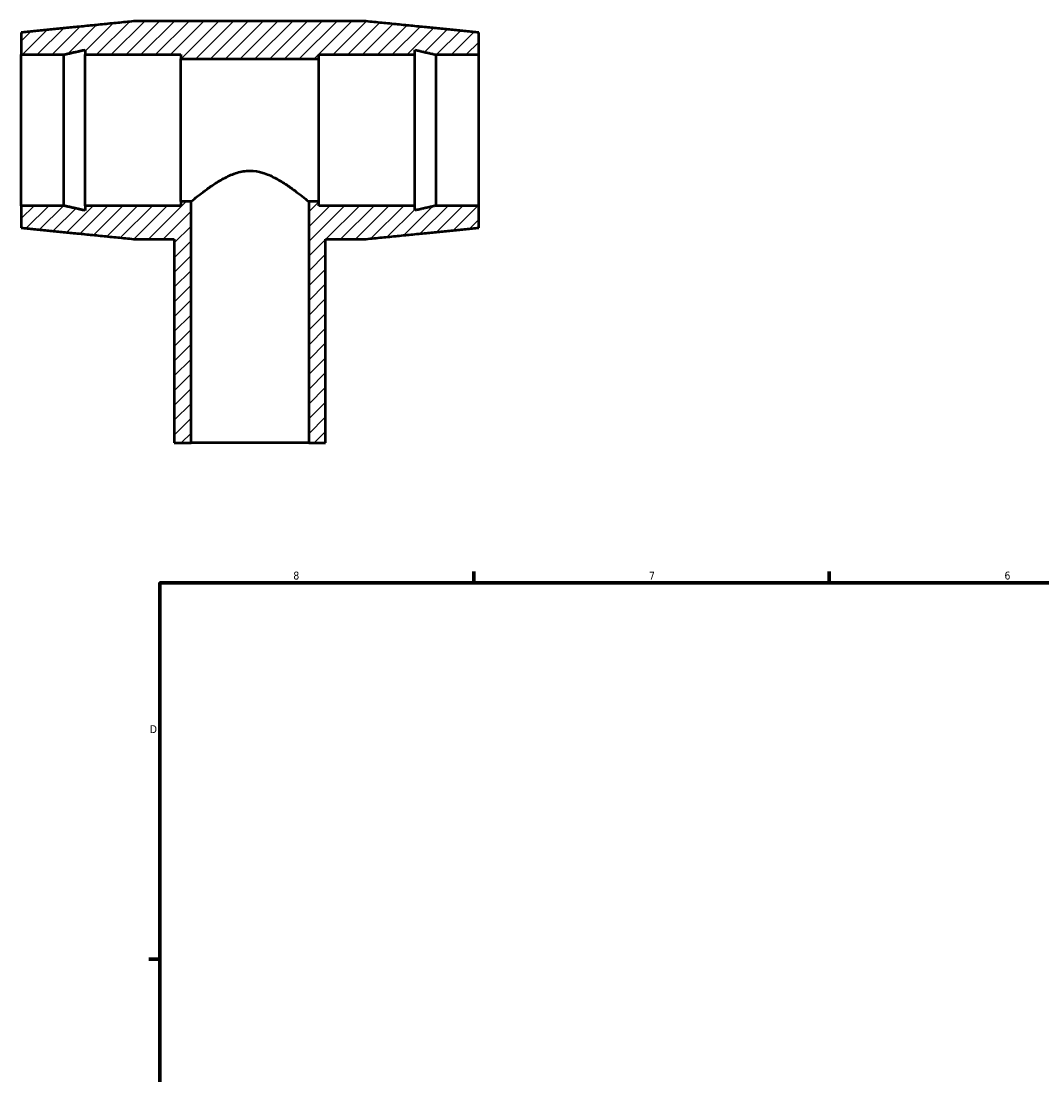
# Model space of a CAD drawing. Header units: inches. Extents: x -1.2 to 49, y -1.5 to 32.3.
# Tile 2 of 5: x -1.2 to 11, y 15.1 to 27.7. Entities that reach past the tile are written whole.
import ezdxf

# ---------------------------------------------------------------- set-up
doc = ezdxf.new("R2010")
doc.units = ezdxf.units.IN
doc.header["$MEASUREMENT"] = 0
for name, color, linetype, lineweight in [('Border (ANSI)', 7, 'Continuous', 70), ('Hatch (ANSI)', 7, 'Continuous', 18), ('Visible (ANSI)', 7, 'Continuous', 50)]:
    doc.layers.add(name, color=color, linetype=linetype, lineweight=lineweight)
doc.styles.add('Note Text (ANSI)', font='tahoma.ttf')

# ---------------------------------------------------------------- blocks, each defined once
blk = doc.blocks.new('Borders Default Border')
at = {"layer": 'Border (ANSI)'}
for p, q in [((4.25, 21), (4.25, 21.134)), ((8.5, 21), (8.5, 21.134)), ((0.5, 16.5), (0.366, 16.5))]:
    blk.add_line(p, q, dxfattribs=at)
at = {"layer": 'Border (ANSI)', "flags": 128}
blk.add_lwpolyline([(0.5, 1), (0.5, 21), (33.5, 21), (33.5, 1), (0.5, 1)], dxfattribs=at)
at = {"layer": 'Border (ANSI)', "color": 5, "true_color": 0x0000ff, "char_height": 0.0945, "attachment_point": 7, "style": 'Note Text (ANSI)'}
for s, insert in [('8', (2.094, 21.038)), ('7', (6.346, 21.04)), ('6', (10.595, 21.038)), ('D', (0.378, 19.203))]:
    blk.add_mtext(s, dxfattribs=dict(at, insert=insert))

msp = doc.modelspace()

# ---------------------------------------------------------------- hatches: boundary and pattern name
at = {"layer": 'Hatch (ANSI)'}
h = msp.add_hatch(dxfattribs=at)
h.set_pattern_fill('ANSI31', color=256, style=0)
edge = h.paths.add_edge_path()
edge.add_line((0.671, 25.11), (0.671, 22.674))
edge.add_line((0.671, 22.674), (0.872, 22.674))
edge.add_line((0.872, 22.674), (0.872, 25.56))
edge.add_line((0.872, 25.56), (0.75, 25.56))
edge.add_line((0.75, 25.56), (0.75, 25.511))
edge.add_line((0.75, 25.511), (-0.396, 25.511))
edge.add_line((-0.396, 25.511), (-0.396, 25.454))
edge.add_spline(control_points=[(-0.396, 25.454), (-0.527, 25.483), (-0.651, 25.511)], knot_values=[0, 0, 0, 0.662617, 0.662617, 0.662617], weights=[1, 1.000422, 1], degree=2, periodic=0)
edge.add_line((-0.651, 25.511), (-1.16, 25.511))
edge.add_line((-1.16, 25.511), (-1.16, 25.247))
edge.add_spline(control_points=[(-1.16, 25.247), (-0.514, 25.182), (0.207, 25.11)], knot_values=[0, 0, 0, 3.490825, 3.490825, 3.490825], weights=[1, 1.001461, 1], degree=2, periodic=0)
edge.add_line((0.207, 25.11), (0.671, 25.11))
edge = h.paths.add_edge_path()
edge.add_line((2.479, 22.674), (2.479, 25.11))
edge.add_line((2.479, 25.11), (2.942, 25.11))
edge.add_spline(control_points=[(2.942, 25.11), (3.664, 25.182), (4.31, 25.247)], knot_values=[0, 0, 0, 3.490825, 3.490825, 3.490825], weights=[1, 1.001461, 1], degree=2, periodic=0)
edge.add_line((4.31, 25.247), (4.31, 25.511))
edge.add_line((4.31, 25.511), (3.8, 25.511))
edge.add_spline(control_points=[(3.8, 25.511), (3.677, 25.483), (3.546, 25.454)], knot_values=[0, 0, 0, 0.662617, 0.662617, 0.662617], weights=[1, 1.000422, 1], degree=2, periodic=0)
edge.add_line((3.546, 25.454), (3.546, 25.511))
edge.add_line((3.546, 25.511), (2.4, 25.511))
edge.add_line((2.4, 25.511), (2.4, 25.56))
edge.add_line((2.4, 25.56), (2.278, 25.56))
edge.add_line((2.278, 25.56), (2.278, 22.674))
edge.add_line((2.278, 22.674), (2.479, 22.674))
edge = h.paths.add_edge_path()
edge.add_line((2.942, 27.719), (0.207, 27.719))
edge.add_spline(control_points=[(0.207, 27.719), (-0.514, 27.647), (-1.16, 27.582)], knot_values=[0, 0, 0, 3.490825, 3.490825, 3.490825], weights=[1, 1.001461, 1], degree=2, periodic=0)
edge.add_line((-1.16, 27.582), (-1.16, 27.318))
edge.add_line((-1.16, 27.318), (-0.651, 27.318))
edge.add_spline(control_points=[(-0.651, 27.318), (-0.527, 27.346), (-0.396, 27.375)], knot_values=[0, 0, 0, 0.662617, 0.662617, 0.662617], weights=[1, 1.000422, 1], degree=2, periodic=0)
edge.add_line((-0.396, 27.375), (-0.396, 27.318))
edge.add_line((-0.396, 27.318), (0.75, 27.318))
edge.add_line((0.75, 27.318), (0.75, 27.268))
edge.add_line((0.75, 27.268), (2.4, 27.268))
edge.add_line((2.4, 27.268), (2.4, 27.318))
edge.add_line((2.4, 27.318), (3.546, 27.318))
edge.add_line((3.546, 27.318), (3.546, 27.375))
edge.add_spline(control_points=[(3.546, 27.375), (3.677, 27.346), (3.8, 27.318)], knot_values=[0, 0, 0, 0.662617, 0.662617, 0.662617], weights=[1, 1.000422, 1], degree=2, periodic=0)
edge.add_line((3.8, 27.318), (4.31, 27.318))
edge.add_line((4.31, 27.318), (4.31, 27.582))
edge.add_spline(control_points=[(4.31, 27.582), (3.664, 27.647), (2.942, 27.719)], knot_values=[0, 0, 0, 3.490825, 3.490825, 3.490825], weights=[1, 1.001461, 1], degree=2, periodic=0)

# ---------------------------------------------------------------- linework, layer by layer
at = {"layer": 'Visible (ANSI)'}
for p, q in [((2.942, 27.719), (0.207, 27.719)), ((-1.16, 27.582), (-1.16, 27.318)), ((4.31, 27.318), (4.31, 27.582)), ((-0.396, 27.375), (-0.396, 27.318)), ((3.546, 27.318), (3.546, 27.375)), ((-1.16, 27.318), (-0.651, 27.318)), ((-1.16, 25.511), (-1.16, 27.318)), ((-0.651, 25.511), (-0.651, 27.318)), ((-0.396, 27.318), (0.75, 27.318)), ((-0.396, 25.511), (-0.396, 27.318)), ((0.75, 27.318), (0.75, 27.268)), ((0.75, 27.268), (2.4, 27.268)), ((0.75, 25.56), (0.75, 27.268)), ((2.4, 27.268), (2.4, 27.318)), ((2.4, 27.318), (3.546, 27.318)), ((2.4, 25.56), (2.4, 27.268)), ((3.546, 25.511), (3.546, 27.318)), ((3.8, 27.318), (4.31, 27.318)), ((3.8, 25.511), (3.8, 27.318)), ((4.31, 25.511), (4.31, 27.318)), ((-0.651, 25.511), (-1.16, 25.511)), ((-1.16, 25.511), (-1.16, 25.247)), ((0.75, 25.511), (-0.396, 25.511)), ((-0.396, 25.511), (-0.396, 25.454)), ((0.872, 25.56), (0.75, 25.56)), ((0.75, 25.56), (0.75, 25.511)), ((0.872, 22.674), (0.872, 25.56)), ((2.4, 25.56), (2.278, 25.56)), ((2.278, 25.56), (2.278, 22.674)), ((2.4, 25.511), (2.4, 25.56)), ((3.546, 25.511), (2.4, 25.511)), ((3.546, 25.454), (3.546, 25.511)), ((4.31, 25.511), (3.8, 25.511)), ((4.31, 25.247), (4.31, 25.511)), ((0.207, 25.11), (0.671, 25.11)), ((0.671, 25.11), (0.671, 22.674)), ((2.479, 22.674), (2.479, 25.11)), ((2.479, 25.11), (2.942, 25.11)), ((0.671, 22.674), (0.872, 22.674)), ((2.278, 22.674), (0.872, 22.674)), ((2.278, 22.674), (2.479, 22.674))]:
    msp.add_line(p, q, dxfattribs=at)
for points, weights in [([(0.207, 27.719), (-0.514, 27.647), (-1.16, 27.582)], [1, 1.00146076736, 1]), ([(4.31, 27.582), (3.664, 27.647), (2.942, 27.719)], [1, 1.00146076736, 1]), ([(-0.651, 27.318), (-0.527, 27.346), (-0.396, 27.375)], [1, 1.00042192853, 1]), ([(3.546, 27.375), (3.677, 27.346), (3.8, 27.318)], [1, 1.00042192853, 1]), ([(-0.396, 25.454), (-0.527, 25.483), (-0.651, 25.511)], [1, 1.00042192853, 1]), ([(3.8, 25.511), (3.677, 25.483), (3.546, 25.454)], [1, 1.00042192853, 1]), ([(-1.16, 25.247), (-0.514, 25.182), (0.207, 25.11)], [1, 1.00146076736, 1]), ([(2.942, 25.11), (3.664, 25.182), (4.31, 25.247)], [1, 1.00146076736, 1])]:
    msp.add_rational_spline(points, weights, degree=2, dxfattribs=at)
msp.add_open_spline([(0.872, 25.56), (0.874, 25.562), (0.876, 25.564), (0.898, 25.582), (0.923, 25.602), (0.977, 25.645), (1.008, 25.668), (1.072, 25.716), (1.109, 25.743), (1.189, 25.796), (1.233, 25.822), (1.323, 25.869), (1.371, 25.89), (1.47, 25.921), (1.522, 25.929), (1.628, 25.929), (1.679, 25.921), (1.778, 25.89), (1.826, 25.869), (1.917, 25.822), (1.96, 25.796), (2.04, 25.743), (2.077, 25.716), (2.142, 25.668), (2.172, 25.645), (2.227, 25.602), (2.251, 25.582), (2.273, 25.564), (2.276, 25.562), (2.278, 25.56)], degree=3, knots=[3.877492, 3.877492, 3.877492, 3.877492, 3.920114, 3.920114, 4.305094, 4.305094, 4.690074, 4.690074, 5.092632, 5.092632, 5.49519, 5.49519, 5.897748, 5.897748, 6.300307, 6.300307, 6.702865, 6.702865, 7.105423, 7.105423, 7.507981, 7.507981, 7.91054, 7.91054, 8.29552, 8.29552, 8.6805, 8.6805, 8.723122, 8.723122, 8.723122, 8.723122], dxfattribs=at)

# ---------------------------------------------------------------- block references
msp.add_blockref('Borders Default Border', (0, 0))

doc.saveas('drawing.dxf')
